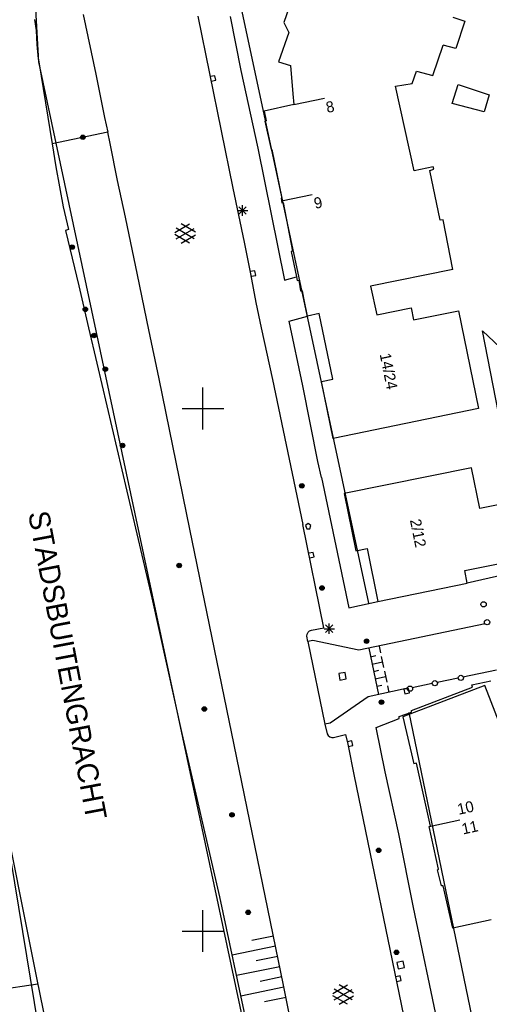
# Model space of a CAD drawing. Header units: millimetres. Extents: x 135944 to 142000, y 454200 to 456692.
# Tile 71 of 185: x 137182 to 137227, y 455943 to 456037. Entities that reach past the tile are written whole.
import ezdxf
from ezdxf.enums import TextEntityAlignment as Align

# ---------------------------------------------------------------- set-up
doc = ezdxf.new("R2010")
doc.units = ezdxf.units.MM
doc.layers.add('TotaalGBKN2013_Bistad', color=251, linetype='Continuous')
doc.layers.add('TotaalGBKN2013X$0$Contouren', color=251, linetype='Continuous')
doc.styles.add('TotaalGBKN2013X$0$GBKN binnenstad 2009$0$Standard', font='txt')

msp = doc.modelspace()

# ---------------------------------------------------------------- linework, layer by layer
at = {"layer": 'TotaalGBKN2013_Bistad'}
for p, q in [((137208.448, 456038.955), (137207.745, 456036.934)), ((137183.897, 456037.231), (137184.041, 456036.178)), ((137188.538, 456037.698), (137189.771, 456031.985)), ((137199.521, 456037.564), (137202.866, 456021.081)), ((137202.601, 456037.524), (137203.624, 456032.357)), ((137207.745, 456036.934), (137208.207, 456035.975)), ((137223.884, 456037.443), (137225.059, 456037.064)), ((137225.059, 456037.064), (137224.174, 456034.443)), ((137184.041, 456036.178), (137184.106, 456034.826)), ((137208.207, 456035.975), (137207.237, 456033.168)), ((137184.106, 456034.826), (137184.252, 456033.481)), ((137221.987, 456031.878), (137222.987, 456034.79)), ((137224.174, 456034.443), (137222.987, 456034.79)), ((137184.252, 456033.481), (137184.296, 456033.174)), ((137184.296, 456033.174), (137185.583, 456025.323)), ((137207.237, 456033.168), (137208.386, 456032.831)), ((137203.624, 456032.357), (137205.245, 456024.912)), ((137208.386, 456032.831), (137208.582, 456030.122)), ((137220.014, 456031.11), (137220.431, 456032.303)), ((137220.431, 456032.303), (137221.987, 456031.878)), ((137189.771, 456031.985), (137190.595, 456027.866)), ((137201.145, 456031.854), (137200.703, 456031.774)), ((137200.783, 456031.331), (137201.226, 456031.411)), ((137201.226, 456031.411), (137201.145, 456031.854)), ((137218.412, 456030.867), (137220.014, 456031.11)), ((137220.206, 456022.749), (137218.412, 456030.867)), ((137223.828, 456029.191), (137224.399, 456031.019)), ((137224.399, 456031.019), (137227.377, 456030.011)), ((137208.582, 456030.122), (137208.685, 456029.097)), ((137208.685, 456029.097), (137211.623, 456029.706)), ((137227.377, 456030.011), (137226.889, 456028.38)), ((137208.685, 456029.097), (137205.864, 456028.447)), ((137205.864, 456028.447), (137206.04, 456027.523)), ((137226.889, 456028.38), (137223.828, 456029.191)), ((137190.595, 456027.866), (137190.896, 456026.454)), ((137206.04, 456027.523), (137205.93, 456027.517)), ((137205.93, 456027.517), (137206.52, 456024.798)), ((137190.896, 456026.454), (137185.583, 456025.323)), ((137191.126, 456025.372), (137190.896, 456026.454)), ((137185.583, 456025.323), (137185.94, 456023.132)), ((137191.835, 456021.819), (137191.126, 456025.372)), ((137205.245, 456024.912), (137207.808, 456012.271)), ((137206.52, 456024.798), (137206.59, 456024.794)), ((137206.59, 456024.794), (137207.556, 456020.126)), ((137185.94, 456023.132), (137186.274, 456021.217)), ((137222.025, 456023.143), (137220.206, 456022.749)), ((137221.7, 456022.782), (137222.081, 456022.908)), ((137222.081, 456022.908), (137222.025, 456023.143)), ((137222.683, 456018.027), (137221.7, 456022.782)), ((137186.274, 456021.217), (137186.648, 456019.309)), ((137192.592, 456018.311), (137191.835, 456021.819)), ((137202.866, 456021.081), (137203.95, 456015.913)), ((137207.556, 456020.126), (137207.466, 456020.121)), ((137207.466, 456020.121), (137207.503, 456019.891)), ((137207.503, 456019.891), (137210.441, 456020.5)), ((137186.648, 456019.309), (137187.153, 456017.124)), ((137203.425, 456018.601), (137204.133, 456019.309)), ((137204.133, 456018.601), (137203.425, 456019.309)), ((137203.779, 456018.455), (137203.779, 456019.455)), ((137207.503, 456019.891), (137207.536, 456019.681)), ((137207.536, 456019.681), (137207.676, 456019.706)), ((137207.676, 456019.706), (137208.564, 456015.072)), ((137193.74, 456012.803), (137192.592, 456018.311)), ((137203.279, 456018.955), (137204.279, 456018.955)), ((137197.303, 456016.858), (137198.705, 456017.667)), ((137197.44, 456016.245), (137199.173, 456017.244)), ((137199.173, 456016.256), (137197.441, 456017.258)), ((137199.303, 456016.875), (137197.917, 456017.676)), ((137222.969, 456018.058), (137222.683, 456018.027)), ((137223.89, 456013.32), (137222.969, 456018.058)), ((137187.153, 456017.124), (137186.859, 456017.039)), ((137186.859, 456017.039), (137188.136, 456011.731)), ((137198.704, 456015.835), (137197.303, 456016.644)), ((137197.917, 456015.826), (137199.303, 456016.626)), ((137203.95, 456015.913), (137204.551, 456012.888)), ((137208.564, 456015.072), (137208.439, 456015.042)), ((137208.439, 456015.042), (137208.957, 456012.591)), ((137194.812, 456007.521), (137193.74, 456012.803)), ((137204.964, 456013.19), (137204.522, 456013.11)), ((137204.551, 456012.888), (137205.07, 456010.144)), ((137204.602, 456012.667), (137205.045, 456012.747)), ((137205.045, 456012.747), (137204.964, 456013.19)), ((137207.808, 456012.271), (137208.957, 456012.591)), ((137208.957, 456012.591), (137209.027, 456012.262)), ((137223.89, 456013.32), (137216.036, 456011.708)), ((137188.136, 456011.731), (137189.055, 456007.709)), ((137209.027, 456012.262), (137209.157, 456012.277)), ((137209.157, 456012.277), (137209.341, 456011.266)), ((137216.036, 456011.708), (137216.631, 456008.972)), ((137209.341, 456011.266), (137209.511, 456011.281)), ((137209.656, 456010.56), (137209.511, 456011.281)), ((137210.001, 456008.841), (137209.656, 456010.56)), ((137205.07, 456010.144), (137205.576, 456007.71)), ((137216.631, 456008.972), (137219.911, 456009.651)), ((137219.911, 456009.651), (137220.151, 456008.481)), ((137208.241, 456008.351), (137210.001, 456008.841)), ((137211.107, 456009.108), (137210.001, 456008.841)), ((137212.411, 456002.811), (137211.107, 456009.108)), ((137220.151, 456008.481), (137224.441, 456009.361)), ((137224.441, 456009.361), (137226.359, 456000.001)), ((137209.561, 456002.181), (137208.241, 456008.351)), ((137189.055, 456007.709), (137189.868, 456004.35)), ((137195.804, 456002.832), (137194.812, 456007.521)), ((137205.576, 456007.71), (137206.642, 456002.766)), ((137228.521, 455998.287), (137226.741, 456007.431)), ((137226.741, 456007.431), (137230.801, 456003.591)), ((137189.868, 456004.35), (137195.108, 455981.874)), ((137198.736, 455988.464), (137195.804, 456002.832)), ((137206.642, 456002.766), (137209.541, 455988.891)), ((137210.991, 455994.921), (137209.561, 456002.181)), ((137211.331, 456002.591), (137212.411, 456002.811)), ((137212.451, 455997.131), (137211.331, 456002.591)), ((137200, 456000), (137200, 456002)), ((137198, 456000), (137200, 456000)), ((137200, 456000), (137202, 456000)), ((137200, 455998), (137200, 456000)), ((137226.359, 456000.001), (137212.451, 455997.131)), ((137211.351, 455993.401), (137210.991, 455994.921)), ((137225.681, 455994.331), (137213.521, 455991.871)), ((137226.471, 455990.441), (137225.681, 455994.331)), ((137211.351, 455993.401), (137213.938, 455980.92)), ((137213.521, 455991.871), (137214.631, 455986.391)), ((137228.241, 455990.801), (137226.471, 455990.441)), ((137211.571, 455979.001), (137209.541, 455988.891)), ((137210.071, 455989.002), (137209.821, 455988.82)), ((137210.321, 455988.82), (137210.071, 455989.002)), ((137202.994, 455967.826), (137198.736, 455988.464)), ((137209.821, 455988.82), (137209.925, 455988.502)), ((137209.925, 455988.502), (137210.218, 455988.502)), ((137210.218, 455988.502), (137210.321, 455988.82)), ((137210.557, 455986.238), (137210.117, 455986.147)), ((137210.648, 455985.797), (137210.557, 455986.238)), ((137214.631, 455986.391), (137215.701, 455986.611)), ((137215.701, 455986.611), (137216.731, 455981.541)), ((137210.208, 455985.706), (137210.648, 455985.797)), ((137225.031, 455984.491), (137229.347, 455985.347)), ((137225.271, 455983.301), (137225.031, 455984.491)), ((137229.464, 455984.261), (137225.271, 455983.301)), ((137216.731, 455981.541), (137225.271, 455983.301)), ((137195.108, 455981.874), (137197.983, 455968.888)), ((137213.938, 455980.92), (137216.731, 455981.541)), ((137209.957, 455978.414), (137210.049, 455978.596)), ((137210.049, 455978.596), (137210.205, 455978.729)), ((137210.205, 455978.729), (137210.381, 455978.791)), ((137210.381, 455978.791), (137211.571, 455979.001)), ((137211.581, 455978.932), (137212.581, 455978.932)), ((137211.727, 455978.578), (137212.435, 455979.286)), ((137212.435, 455978.578), (137211.727, 455979.286)), ((137212.081, 455978.432), (137212.081, 455979.432)), ((137226.975, 455979.383), (137214.9, 455976.87)), ((137209.94, 455978.21), (137209.957, 455978.414)), ((137210.03, 455977.7), (137209.94, 455978.21)), ((137210.51, 455977.79), (137210.03, 455977.7)), ((137210.03, 455977.7), (137211.67, 455969.78)), ((137214.9, 455976.87), (137210.51, 455977.79)), ((137215.867, 455977.071), (137216.805, 455972.621)), ((137216.846, 455977.275), (137216.981, 455976.632)), ((137216.04, 455976.25), (137216.529, 455976.353)), ((137216.188, 455975.547), (137217.167, 455975.753)), ((137217.055, 455976.281), (137217.278, 455975.226)), ((137213.6, 455974.74), (137212.99, 455974.63)), ((137213.71, 455974.13), (137213.6, 455974.74)), ((137216.336, 455974.844), (137216.826, 455974.947)), ((137217.352, 455974.874), (137217.575, 455973.819)), ((137224.867, 455974.323), (137228.079, 455974.988)), ((137212.99, 455974.63), (137213.1, 455974.02)), ((137213.1, 455974.02), (137213.71, 455974.13)), ((137216.485, 455974.14), (137217.463, 455974.347)), ((137222.399, 455973.812), (137224.41, 455974.228)), ((137225.731, 455973.561), (137227.531, 455973.941)), ((137219.44, 455973.2), (137215.8, 455972.4)), ((137216.633, 455973.437), (137217.122, 455973.54)), ((137217.649, 455973.467), (137217.782, 455972.836)), ((137226.95, 455973.5), (137219.132, 455970.488)), ((137219.665, 455973.223), (137219.225, 455973.129)), ((137219.225, 455973.129), (137219.319, 455972.689)), ((137219.541, 455973.221), (137219.44, 455973.2)), ((137219.759, 455972.783), (137219.665, 455973.223)), ((137219.941, 455971.101), (137225.791, 455973.331)), ((137220.011, 455973.318), (137221.914, 455973.712)), ((137225.791, 455973.331), (137225.731, 455973.561)), ((137229.679, 455966.421), (137226.95, 455973.5)), ((137215.8, 455972.4), (137212.16, 455969.89)), ((137219.319, 455972.689), (137219.759, 455972.783)), ((137219.941, 455970.951), (137219.941, 455971.101)), ((137216.551, 455969.491), (137218.775, 455970.339)), ((137218.761, 455970.521), (137219.941, 455970.951)), ((137218.775, 455970.339), (137218.761, 455970.521)), ((137219.132, 455970.488), (137220.181, 455965.991)), ((137212.16, 455969.89), (137211.67, 455969.78)), ((137211.67, 455969.78), (137211.89, 455968.88)), ((137217.431, 455965.241), (137216.551, 455969.491)), ((137197.983, 455968.888), (137201.593, 455953.284)), ((137211.89, 455968.88), (137211.978, 455968.703)), ((137211.978, 455968.703), (137212.129, 455968.574)), ((137212.129, 455968.574), (137212.318, 455968.515)), ((137212.318, 455968.515), (137212.501, 455968.531)), ((137212.501, 455968.531), (137213.641, 455968.791)), ((137213.641, 455968.791), (137213.851, 455967.871)), ((137214.245, 455968.189), (137213.805, 455968.094)), ((137214.34, 455967.749), (137214.245, 455968.189)), ((137207.714, 455944.824), (137202.994, 455967.826)), ((137213.851, 455967.871), (137214.471, 455964.811)), ((137213.9, 455967.654), (137214.34, 455967.749)), ((137220.408, 455966.051), (137220.181, 455965.991)), ((137221.778, 455960.02), (137220.408, 455966.051)), ((137214.471, 455964.811), (137219.609, 455939.875)), ((137218.726, 455959.31), (137217.431, 455965.241)), ((137184.109, 455945.509), (137180.442, 455963.741)), ((137221.633, 455959.987), (137224.564, 455960.627)), ((137221.648, 455959.987), (137221.778, 455960.02)), ((137222.536, 455955.916), (137221.648, 455959.987)), ((137220.15, 455952.263), (137218.726, 455959.31)), ((137222.425, 455955.847), (137222.536, 455955.916)), ((137222.828, 455954.332), (137222.425, 455955.847)), ((137222.973, 455954.336), (137222.828, 455954.332)), ((137223.892, 455950.285), (137222.973, 455954.336)), ((137201.593, 455953.284), (137205.198, 455936.311)), ((137222.597, 455940.579), (137220.15, 455952.263)), ((137200, 455950), (137200, 455952)), ((137227.577, 455951.085), (137223.892, 455950.285)), ((137198, 455950), (137200, 455950)), ((137200, 455950), (137202, 455950)), ((137200, 455948), (137200, 455950)), ((137206.75, 455949.519), (137204.68, 455949.097)), ((137206.949, 455948.539), (137202.811, 455947.696)), ((137207.149, 455947.559), (137205.08, 455947.138)), ((137207.349, 455946.58), (137203.21, 455945.736)), ((137219.144, 455947.108), (137218.536, 455946.986)), ((137218.536, 455946.986), (137218.658, 455946.378)), ((137218.658, 455946.378), (137219.266, 455946.5)), ((137219.266, 455946.5), (137219.144, 455947.108)), ((137207.549, 455945.6), (137205.479, 455945.178)), ((137218.876, 455945.697), (137218.435, 455945.606)), ((137218.966, 455945.256), (137218.876, 455945.697)), ((137179.379, 455944.212), (137184.224, 455944.939)), ((137185.187, 455940.247), (137184.109, 455945.509)), ((137207.748, 455944.62), (137203.61, 455943.776)), ((137209.231, 455937.14), (137207.714, 455944.824)), ((137212.414, 455944.025), (137213.816, 455944.834)), ((137214.414, 455944.042), (137213.028, 455944.843)), ((137218.525, 455945.165), (137218.966, 455945.256)), ((137207.948, 455943.64), (137205.879, 455943.218)), ((137213.815, 455943.002), (137212.414, 455943.811)), ((137212.551, 455943.412), (137214.284, 455944.411)), ((137214.284, 455943.423), (137212.552, 455944.425)), ((137213.028, 455942.993), (137214.414, 455943.793))]:
    msp.add_line(p, q, dxfattribs=at)
for centre, radius in [((137188.513, 456025.962), 0.215), ((137188.513, 456025.962), 0.155), ((137188.513, 456025.962), 0.095), ((137188.513, 456025.962), 0.035), ((137187.491, 456015.452), 0.215), ((137187.491, 456015.452), 0.155), ((137187.491, 456015.452), 0.095), ((137187.491, 456015.452), 0.035), ((137188.751, 456009.492), 0.215), ((137188.751, 456009.492), 0.155), ((137188.751, 456009.492), 0.095), ((137188.751, 456009.492), 0.035), ((137189.581, 456006.992), 0.215), ((137189.581, 456006.992), 0.155), ((137189.581, 456006.992), 0.095), ((137189.581, 456006.992), 0.035), ((137190.661, 456003.772), 0.215), ((137190.661, 456003.772), 0.155), ((137190.661, 456003.772), 0.095), ((137190.661, 456003.772), 0.035), ((137192.311, 455996.457), 0.215), ((137192.311, 455996.457), 0.155), ((137192.311, 455996.457), 0.095), ((137192.311, 455996.457), 0.035), ((137209.46, 455992.609), 0.215), ((137209.46, 455992.609), 0.155), ((137209.46, 455992.609), 0.095), ((137209.46, 455992.609), 0.035), ((137197.733, 455984.974), 0.215), ((137197.733, 455984.974), 0.155), ((137197.733, 455984.974), 0.095), ((137197.733, 455984.974), 0.035), ((137211.393, 455982.829), 0.215), ((137211.393, 455982.829), 0.155), ((137211.393, 455982.829), 0.095), ((137211.393, 455982.829), 0.035), ((137226.841, 455981.262), 0.25), ((137227.171, 455979.552), 0.25), ((137215.651, 455977.742), 0.215), ((137215.651, 455977.742), 0.155), ((137215.651, 455977.742), 0.095), ((137215.651, 455977.742), 0.035), ((137222.181, 455973.711), 0.25), ((137224.671, 455974.221), 0.25), ((137219.801, 455973.191), 0.25), ((137217.071, 455971.902), 0.215), ((137217.071, 455971.902), 0.155), ((137217.071, 455971.902), 0.095), ((137217.071, 455971.902), 0.035), ((137200.14, 455971.249), 0.215), ((137200.14, 455971.249), 0.155), ((137200.14, 455971.249), 0.095), ((137200.14, 455971.249), 0.035), ((137202.784, 455961.118), 0.215), ((137202.784, 455961.118), 0.155), ((137202.784, 455961.118), 0.095), ((137202.784, 455961.118), 0.035), ((137216.805, 455957.727), 0.215), ((137216.805, 455957.727), 0.155), ((137216.805, 455957.727), 0.095), ((137216.805, 455957.727), 0.035), ((137204.326, 455951.783), 0.215), ((137204.326, 455951.783), 0.155), ((137204.326, 455951.783), 0.095), ((137204.326, 455951.783), 0.035), ((137218.512, 455947.955), 0.215), ((137218.512, 455947.955), 0.155), ((137218.512, 455947.955), 0.095), ((137218.512, 455947.955), 0.035)]:
    msp.add_circle(centre, radius, dxfattribs=at)
at = {"layer": 'TotaalGBKN2013X$0$Contouren'}
for p, q in [((137184.296, 456033.174), (137183.853, 456041.607)), ((137215.876, 455981.366), (137203.268, 456040.22)), ((137209.02, 455917.259), (137184.296, 456033.174)), ((137242.726, 455859.366), (137219.719, 455970.927)), ((137200.595, 455840.627), (137180.91, 455961.418))]:
    msp.add_line(p, q, dxfattribs=at)

# ---------------------------------------------------------------- texts
at = {"layer": 'TotaalGBKN2013_Bistad', "style": 'TotaalGBKN2013X$0$GBKN binnenstad 2009$0$Standard'}
for s, rotation, p in [('8', 11.6967, (137211.779, 456028.799)), ('9', 11.6967, (137210.627, 456019.617)), ('10', 12.322, (137224.346, 455961.632)), ('11', 12.3113, (137224.757, 455959.746))]:
    msp.add_text(s, height=1.054, rotation=rotation, dxfattribs=at).set_placement(p, align=Align.MIDDLE_LEFT)
for s, p in [('14/24', (137218.116, 456001.844)), ('2/12', (137220.852, 455986.733))]:
    msp.add_text(s, height=1.054, rotation=281.474, dxfattribs=at).set_placement(p, align=Align.MIDDLE_RIGHT)
msp.add_text('STADSBUITENGRACHT', height=2, rotation=280.75401, dxfattribs=at).set_placement((137186.071, 455975.244), align=Align.CENTER)

doc.saveas('drawing.dxf')
